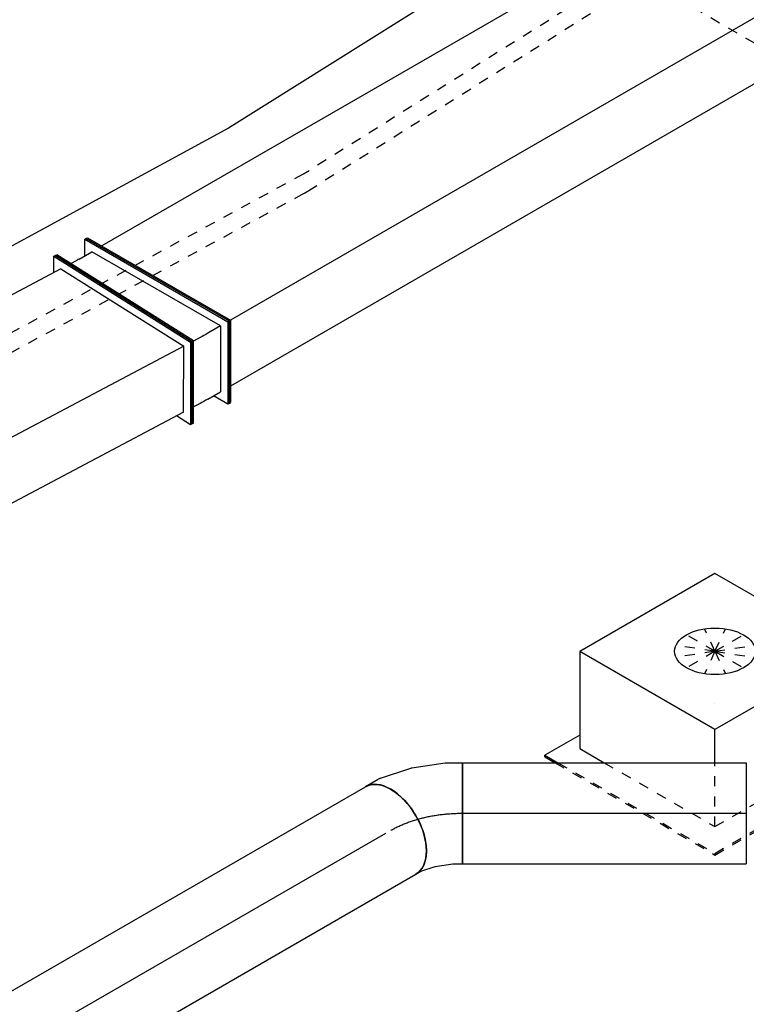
# Model space of a CAD drawing. Extents: x -329828 to 339781, y -55429 to 69176.
# Tile 56 of 140: x -39290 to -37492, y 35818 to 38255. Entities that reach past the tile are written whole.
import ezdxf
from ezdxf.enums import TextEntityAlignment as Align

# ---------------------------------------------------------------- set-up
doc = ezdxf.new("R2010")
doc.units = 0
doc.header["$LTSCALE"] = 50
doc.linetypes.add('CENTER2', pattern=[28.575, 19.05, -3.175, 3.175, -3.175])
doc.linetypes.add('STREEPJES', pattern=[0.1, 0.05, -0.05])
doc.layers.get('0').update_dxf_attribs({"linetype": 'CONTINUOUS'})
for name, color, linetype in [('EL6131--', 2, 'CONTINUOUS'), ('EM6131--', 1, 'CONTINUOUS'), ('lMcht retour bestaand_PR', 1, 'CONTINUOUS'), ('lucht retour bestaand', 8, 'CONTINUOUS'), ('WL570---_RETOUR_RST', 2, 'CONTINUOUS'), ('WL570---_RETOUR_RST_HL', 1, 'CONTINUOUS'), ('WL570---_TOEVOER', 3, 'CONTINUOUS'), ('WL570---_TOEVOER_HL', 8, 'CONTINUOUS'), ('WM570---_RETOUR_RST_PR', 1, 'CONTINUOUS'), ('WM570---_TOEVOER_PR', 1, 'CONTINUOUS')]:
    doc.layers.add(name, color=color, linetype=linetype)
doc.styles.add('BURO-018', font='ARIAL.TTF', dxfattribs={"height": 90})

# ---------------------------------------------------------------- blocks, each defined once
blk = doc.blocks.new('*U647')
at = {"color": 0, "ltscale": 10}
for p, q in [((-147.3, 82.8, -3000), (-51.8, 263.3, -3000)), ((-143.1, 82.8, -3000), (-47.6, 263.3, -3000)), ((-51.8, 263.3, -3000), (-47.6, 263.3, -3000)), ((-47.6, 263.3, -3000), (-27.3, 227.9, -3000)), ((1763, 82.8, -3000), (1858.5, 263.3, -3000)), ((1767.2, 82.8, -3000), (1862.6, 263.3, -3000)), ((1862.6, 263.3, -3000), (1858.5, 263.3, -3000)), ((-47.2, 227.9, -3000), (-123.6, 83.6, -3000)), ((-47.2, 227.9, -3000), (1839.8, 227.9, -3000)), ((-147.3, 82.8, -3000), (-143.1, 82.8, -3000)), ((51.8, -263.3, -3000), (-147.3, 82.8, -3000)), ((56, -263.3, -3000), (-143.1, 82.8, -3000)), ((55.6, -227.9, -3000), (-123.6, 83.6, -3000)), ((-123.6, 83.6, -3000), (1763.4, 83.6, -3000)), ((1767.2, 82.8, -3000), (1763, 82.8, -3000)), ((1962.1, -263.3, -3000), (1763, 82.8, -3000)), ((1966.2, -263.3, -3000), (1767.2, 82.8, -3000)), ((55.6, -227.9, -3000), (1941.7, -227.9, -3000)), ((74.7, -227.9, -3000), (56, -263.3, -3000)), ((51.8, -263.3, -3000), (56, -263.3, -3000)), ((1966.2, -263.3, -3000), (1962.1, -263.3, -3000))]:
    blk.add_line(p, q, dxfattribs=at)
at = {"layer": 'lMcht retour bestaand_PR', "color": 1, "style": 'BURO-018'}
blk.add_attdef('POSNR', text='', height=90, dxfattribs=at).set_placement((0, 0), align=Align.MIDDLE)
blk = doc.blocks.new('*U661')
at = {"color": 0, "ltscale": 10}
for p, q in [((-43.1, 118.3, -278.2), (342.1, 118.3, -278.2)), ((-69.1, 76.8, -278.2), (438.4, 76.8, -278.2)), ((43.1, -118.3, -278.2), (2201.8, -118.3, -278.2))]:
    blk.add_line(p, q, dxfattribs=at)
at = {"color": 0, "linetype": 'STREEPJES', "ltscale": 10}
for p, q in [((342.1, 118.3, -278.2), (2115.6, 118.3, -278.2)), ((438.4, 76.8, -278.2), (2089.6, 76.8, -278.2))]:
    blk.add_line(p, q, dxfattribs=at)
at = {"layer": 'EM6131--', "color": 1, "style": 'BURO-018'}
blk.add_attdef('POSNR', text='', height=90, dxfattribs=at).set_placement((0, 0), align=Align.MIDDLE)
blk = doc.blocks.new('*U662')
at = {"color": 0, "linetype": 'STREEPJES', "ltscale": 10}
blk.add_line((4564.9, 63.6, -4715), (4899.3, 63.6, -4715), dxfattribs=at)
at = {"layer": 'EM6131--', "color": 1, "style": 'BURO-018'}
blk.add_attdef('POSNR', text='', height=90, dxfattribs=at).set_placement((0, 0), align=Align.MIDDLE)
blk = doc.blocks.new('*U674')
at = {"color": 0, "linetype": 'STREEPJES', "ltscale": 10}
for p, q in [((-42.5, 115.6, -1906.9), (1524, 115.6, -1906.9)), ((-65.9, 72.5, -1906.9), (1500.6, 72.5, -1906.9))]:
    blk.add_line(p, q, dxfattribs=at)
at = {"color": 0, "ltscale": 10}
blk.add_line((42.5, -115.6, -1906.9), (1609, -115.6, -1906.9), dxfattribs=at)
at = {"layer": 'EM6131--', "color": 1, "style": 'BURO-018'}
blk.add_attdef('POSNR', text='', height=90, dxfattribs=at).set_placement((0, 0), align=Align.MIDDLE)
blk = doc.blocks.new('*U675')
at = {"color": 0, "linetype": 'STREEPJES', "ltscale": 10, "extrusion": (7.65295e-17, 1.7499e-17, -1)}
for centre in [(65.4, -76.8, -1904.2), (39.3, -118.3, -1904.2)]:
    blk.add_ellipse(centre, major_axis=(-228.7, 143.6), ratio=0.57735, start_param=0.743566, end_param=0.813379, dxfattribs=at)
at = {"layer": 'EM6131--', "color": 1, "style": 'BURO-018'}
blk.add_attdef('POSNR', text='', height=90, dxfattribs=at).set_placement((0, 0), align=Align.MIDDLE)
blk = doc.blocks.new('*U867')
at = {"color": 0, "ltscale": 10}
for p, q in [((-200.6, 88.4, -2967.9), (-98.5, 265.2, -2967.9)), ((-196.5, 88.4, -2967.9), (-94.5, 265.2, -2967.9)), ((2.3, 263.4, -2967.9), (-99.8, 86.6, -2967.9)), ((-98.5, 265.2, -2967.9), (-94.5, 265.2, -2967.9)), ((6.5, 263.2, -2967.9), (-95.6, 86.4, -2967.9)), ((-94.5, 265.2, -2967.9), (-74, 229.8, -2967.9)), ((6.5, 263.2, -2967.9), (2.3, 263.4, -2967.9)), ((-176.1, 88.4, -2967.9), (-94.5, 229.8, -2967.9)), ((-57.7, 229.8, -2967.9), (-94.5, 229.8, -2967.9)), ((-36.1, 229.4, -2967.9), (-17.7, 228.7, -2967.9)), ((-200.6, 88.4, -2967.9), (-196.5, 88.4, -2967.9)), ((3.5, -265.2, -2967.9), (-200.6, 88.4, -2967.9)), ((7.6, -265.2, -2967.9), (-196.5, 88.4, -2967.9)), ((-176.1, 88.4, -2967.9), (7.6, -229.8, -2967.9)), ((-176.1, 88.4, -2967.9), (-139.4, 88.4, -2967.9)), ((-117.8, 88, -2967.9), (-99.3, 87.3, -2967.9)), ((-95.6, 86.4, -2967.9), (-99.8, 86.6, -2967.9)), ((-99.8, 86.6, -2967.9), (86.4, -266.6, -2967.9)), ((-95.6, 86.4, -2967.9), (90.5, -266.8, -2967.9)), ((28, -229.8, -2967.9), (7.6, -265.2, -2967.9)), ((44.4, -229.8, -2967.9), (7.6, -229.8, -2967.9)), ((67.3, -230.6, -2967.9), (49.7, -229.9, -2967.9)), ((3.5, -265.2, -2967.9), (7.6, -265.2, -2967.9)), ((90.5, -266.8, -2967.9), (86.4, -266.6, -2967.9))]:
    blk.add_line(p, q, dxfattribs=at)
at = {"color": 0, "ltscale": 10, "extrusion": (-3.51927e-17, -4.37803e-17, -1)}
for centre, major_axis in [((187.2, -194.4, -2967.9), (-519.5, 299.9)), ((105.5, -335.8, -2967.9), (-519.5, 299.9)), ((105.5, -335.8, -2967.9), (-129.8, 74.9))]:
    blk.add_ellipse(centre, major_axis=major_axis, ratio=0.57735, start_param=0.785398, end_param=0.829031, dxfattribs=at)
at = {"layer": 'lMcht retour bestaand_PR', "color": 1, "style": 'BURO-018'}
blk.add_attdef('POSNR', text='', height=90, dxfattribs=at).set_placement((0, 0), align=Align.MIDDLE)
blk = doc.blocks.new('*U868')
at = {"color": 0, "ltscale": 10}
for p, q in [((-153.1, 88.4, -1461.9), (-51, 265.2, -1461.9)), ((-149, 88.4, -1461.9), (-46.9, 265.2, -1461.9)), ((-51, 265.2, -1461.9), (-46.9, 265.2, -1461.9)), ((-46.9, 265.2, -1461.9), (-26.5, 229.8, -1461.9)), ((1925.2, 88.4, -1461.9), (2027.2, 265.2, -1461.9)), ((1929.2, 88.4, -1461.9), (2031.3, 265.2, -1461.9)), ((2031.3, 265.2, -1461.9), (2027.2, 265.2, -1461.9)), ((-46.9, 229.8, -1461.9), (-128.6, 88.4, -1461.9)), ((-46.9, 229.8, -1461.9), (2006.8, 229.8, -1461.9)), ((-153.1, 88.4, -1461.9), (-149, 88.4, -1461.9)), ((51, -265.2, -1461.9), (-153.1, 88.4, -1461.9)), ((55.1, -265.2, -1461.9), (-149, 88.4, -1461.9)), ((55.1, -229.8, -1461.9), (-128.6, 88.4, -1461.9)), ((-128.6, 88.4, -1461.9), (1925.2, 88.4, -1461.9)), ((1929.2, 88.4, -1461.9), (1925.2, 88.4, -1461.9)), ((2129.3, -265.2, -1461.9), (1925.2, 88.4, -1461.9)), ((2133.4, -265.2, -1461.9), (1929.2, 88.4, -1461.9)), ((75.5, -229.8, -1461.9), (55.1, -265.2, -1461.9)), ((55.1, -229.8, -1461.9), (2108.9, -229.8, -1461.9)), ((51, -265.2, -1461.9), (55.1, -265.2, -1461.9)), ((2133.4, -265.2, -1461.9), (2129.3, -265.2, -1461.9))]:
    blk.add_line(p, q, dxfattribs=at)
at = {"layer": 'lMcht retour bestaand_PR', "color": 1, "style": 'BURO-018'}
blk.add_attdef('POSNR', text='', height=90, dxfattribs=at).set_placement((0, 0), align=Align.MIDDLE)
blk = doc.blocks.new('*U902')
at = {"color": 0, "ltscale": 10}
for p, q in [((-225.4, 278.6, -3852.9), (-345.8, 70, -3852.9)), ((160.8, 278.6, -3852.9), (-225.4, 278.6, -3852.9)), ((-32.3, -55.9, -3852.9), (-225.4, 278.6, -3852.9)), ((354, -55.9, -3852.9), (160.8, 278.6, -3852.9)), ((-430.7, 95.5, -3852.9), (-428.7, 99, -3852.9)), ((-329, 99, -3852.9), (-428.7, 99, -3852.9)), ((-428.7, 99, -3852.9), (-410.1, 66.8, -3852.9)), ((-430.7, 95.5, -3852.9), (-416.2, 70.4, -3852.9)), ((-345.8, 70, -3852.9), (-310.9, 9.5, -3852.9)), ((-73.6, -127.5, -3852.9), (-32.3, -55.9, -3852.9)), ((354, -55.9, -3852.9), (-32.3, -55.9, -3852.9)), ((269.9, -201.5, -3852.9), (354, -55.9, -3852.9))]:
    blk.add_line(p, q, dxfattribs=at)
at = {"color": 8, "linetype": 'STREEPJES', "ltscale": 10}
for p, q in [((64.3, 111.4, -3852.9), (-11.9, 172.6, -3852.9)), ((64.3, 111.4, -3852.9), (23.5, 182.1, -3852.9)), ((64.3, 111.4, -3852.9), (69.8, 172.6, -3852.9)), ((64.3, 111.4, -3852.9), (-26.8, 146.7, -3852.9)), ((64.3, 111.4, -3852.9), (114.6, 146.7, -3852.9)), ((64.3, 111.4, -3852.9), (-17.4, 111.4, -3852.9)), ((64.3, 111.4, -3852.9), (14, 76, -3852.9)), ((64.3, 111.4, -3852.9), (58.8, 50.1, -3852.9)), ((64.3, 111.4, -3852.9), (105.1, 40.7, -3852.9)), ((64.3, 111.4, -3852.9), (140.5, 50.1, -3852.9)), ((64.3, 111.4, -3852.9), (155.4, 76, -3852.9)), ((64.3, 111.4, -3852.9), (145.9, 111.4, -3852.9)), ((-416.2, 70.4, -3852.9), (-187.8, -325.3, -3852.9)), ((-410.1, 66.8, -3852.9), (-185.8, -321.7, -3852.9)), ((-310.9, 9.5, -3852.9), (-152.7, -264.5, -3852.9)), ((-152.7, -264.5, -3852.9), (-73.6, -127.5, -3852.9)), ((233.5, -264.5, -3852.9), (269.9, -201.5, -3852.9)), ((300.1, -321.7, -3852.9), (250.3, -235.5, -3852.9)), ((-152.7, -264.5, -3852.9), (233.5, -264.5, -3852.9)), ((-185.8, -321.7, -3852.9), (-187.8, -325.3, -3852.9)), ((-187.8, -325.3, -3852.9), (298, -325.3, -3852.9)), ((-185.8, -321.7, -3852.9), (300.1, -321.7, -3852.9)), ((298, -325.3, -3852.9), (300.1, -321.7, -3852.9))]:
    blk.add_line(p, q, dxfattribs=at)
at = {"color": 0, "ltscale": 10}
blk.add_ellipse((64.3, 111.4, -3852.9), major_axis=(86.6, -50), ratio=0.57735, dxfattribs=at)
at = {"layer": 'WL570---_RETOUR_RST_HL', "linetype": 'CENTER2'}
blk.add_circle((0, 0, -3852.9), 0.075, dxfattribs=at)
at = {"layer": 'WL570---_RETOUR_RST', "color": 1, "style": 'BURO-018'}
for tag in ['MC', 'Q']:
    blk.add_attdef(tag, text='', height=90, dxfattribs=at).set_placement((0, 0), align=Align.MIDDLE)
at = {"layer": 'WM570---_RETOUR_RST_PR', "color": 1, "style": 'BURO-018'}
blk.add_attdef('POSNR', text='', height=90, dxfattribs=at).set_placement((0, 0), align=Align.MIDDLE)
blk = doc.blocks.new('*U1107')
at = {"color": 0, "ltscale": 10}
for p, q in [((-2, 124.9, -7326.7), (-3.6, 124.8, -7326.7)), ((0, 125, -7326.7), (3824.2, 125, -7326.7)), ((-3.6, -124.8, -7326.7), (-2, -124.9, -7326.7)), ((0, -125, -7326.7), (3824.2, -125, -7326.7))]:
    blk.add_line(p, q, dxfattribs=at)
blk.add_ellipse((0, 0, -7326.7), major_axis=(0, 125), ratio=0.57735, start_param=3.141593, end_param=6.283185, dxfattribs=at)
at = {"color": 0, "ltscale": 10, "extrusion": (-4.26297e-17, -1.03585e-16, -1)}
blk.add_ellipse((3824.2, 0, -7326.7), major_axis=(0, 125), ratio=0.57735, start_param=0, end_param=3.141593, dxfattribs=at)
at = {"layer": 'WL570---_TOEVOER_HL', "linetype": 'CENTER2'}
blk.add_line((0, 0, -7326.7), (3824.2, 0, -7326.7), dxfattribs=at)
at = {"layer": 'WM570---_TOEVOER_PR', "color": 1, "style": 'BURO-018'}
blk.add_attdef('POSNR', text='', height=90, dxfattribs=at).set_placement((0, 0), align=Align.MIDDLE)
blk = doc.blocks.new('*U1108')
at = {"color": 0, "ltscale": 10}
for p, q in [((-84.9, 125, -4562.6), (-48.4, 125, -4562.6)), ((-42.2, 124.4, -4562.6), (35.6, 108.5, -4562.6)), ((37.6, 107.9, -4562.6), (115.5, 77.6, -4562.6)), ((115.7, 77.5, -4562.6), (115.5, 77.6, -4562.6)), ((115.7, 77.5, -4562.6), (152.6, 56.3, -4562.6)), ((152.6, 56.3, -4562.6), (27.6, -160.3, -4562.6)), ((-84.9, -125, -4562.6), (-70.6, -125, -4562.6)), ((-70.6, -125, -4562.6), (-34.2, -132.4, -4562.6)), ((-34.2, -132.4, -4562.6), (7.3, -148.5, -4562.6)), ((7.3, -148.5, -4562.6), (27.6, -160.3, -4562.6))]:
    blk.add_line(p, q, dxfattribs=at)
for centre, major_axis, ratio, start_param, end_param in [((-84.9, 0, -4562.6), (0, 125), 0.57735, 3.141593, 6.283185), ((-57.9, 0, -4562.6), (12.6, 124.8), 0.497511, 6.232846, 6.333525)]:
    blk.add_ellipse(centre, major_axis=major_axis, ratio=ratio, start_param=start_param, end_param=end_param, dxfattribs=at)
at = {"color": 0, "ltscale": 10, "extrusion": (-1.25896e-16, -1.1961e-16, -1)}
blk.add_ellipse((1.2, -12.1, -4562.6), major_axis=(35.4, 120.3), ratio=0.313149, start_param=6.256783, end_param=6.309588, dxfattribs=at)
at = {"layer": 'WL570---_TOEVOER_HL', "linetype": 'CENTER2', "extrusion": (-1.25896e-16, -1.1961e-16, -1)}
blk.add_ellipse((17.6, -177.5, -4562.6), major_axis=(217.4, -125.5), ratio=0.57735, start_param=3.926991, end_param=4.712389, dxfattribs=at)
at = {"layer": 'WM570---_TOEVOER_PR', "color": 1, "style": 'BURO-018'}
blk.add_attdef('POSNR', text='', height=90, dxfattribs=at).set_placement((0, 0), align=Align.MIDDLE)
blk = doc.blocks.new('*U1109')
at = {"color": 0, "ltscale": 10}
for p, q in [((0, 125, -4562.6), (702.4, 125, -4562.6)), ((0, -125, -4562.6), (0, 125, -4562.6)), ((702.4, 125, -4562.6), (702.4, -125, -4562.6)), ((0, -125, -4562.6), (702.4, -125, -4562.6))]:
    blk.add_line(p, q, dxfattribs=at)
at = {"layer": 'WL570---_TOEVOER_HL', "linetype": 'CENTER2'}
blk.add_line((0, 0, -4562.6), (702.4, 0, -4562.6), dxfattribs=at)
at = {"layer": 'WM570---_TOEVOER_PR', "color": 1, "style": 'BURO-018'}
blk.add_attdef('POSNR', text='', height=90, dxfattribs=at).set_placement((0, 0), align=Align.MIDDLE)

msp = doc.modelspace()

# ---------------------------------------------------------------- block references
at = {"layer": 'EL6131--'}
for name, p, rotation in [('*U661', (-36846, 39056.9, 278.2), 212.120345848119), ('*U662', (-33399.7, 35919.6, 4715), 149.9999999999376), ('*U674', (-38681, 37905.2, 1906.9), 208.5418790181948), ('*U675', (-38677.5, 37907.1, 1904.2), 212.120345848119)]:
    msp.add_blockref(name, p, dxfattribs=dict(at, rotation=rotation))
at = {"layer": 'lucht retour bestaand'}
for name, p, rotation in [('*U868', (-37145.3, 38550.6, 1461.9), 210.0000000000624), ('*U867', (-38989.7, 37485.7, 2967.9), 210.0000000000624), ('*U647', (-39032.6, 37463, 3000), 207.8802772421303)]:
    msp.add_blockref(name, p, dxfattribs=dict(at, rotation=rotation))
at = {"layer": 'WL570---_RETOUR_RST'}
ref = msp.add_blockref('*U902', (-37569.6, 36562.9, 3852.9), dxfattribs=dict(at, rotation=30.00000000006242))
ref.add_attrib('Q', '435', dxfattribs={"color": 1, "height": 90, "style": 'BURO-018'}).set_placement((-36973.8, 36191.4), align=Align.MIDDLE)
ref.add_attrib('MC', 'F', dxfattribs={"color": 1, "height": 90, "style": 'BURO-018'}).set_placement((-36973.8, 36934.4), align=Align.MIDDLE)
at = {"layer": 'WL570---_TOEVOER', "rotation": 30.00000000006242}
for name, p in [('*U1108', (-38298.4, 36290.7, 4562.6)), ('*U1107', (-41683.8, 34336.1, 7326.7))]:
    msp.add_blockref(name, p, dxfattribs=at)
at = {"layer": 'WL570---_TOEVOER'}
msp.add_blockref('*U1109', (-38194.4, 36290.7, 4562.6), dxfattribs=at)

doc.saveas('drawing.dxf')
